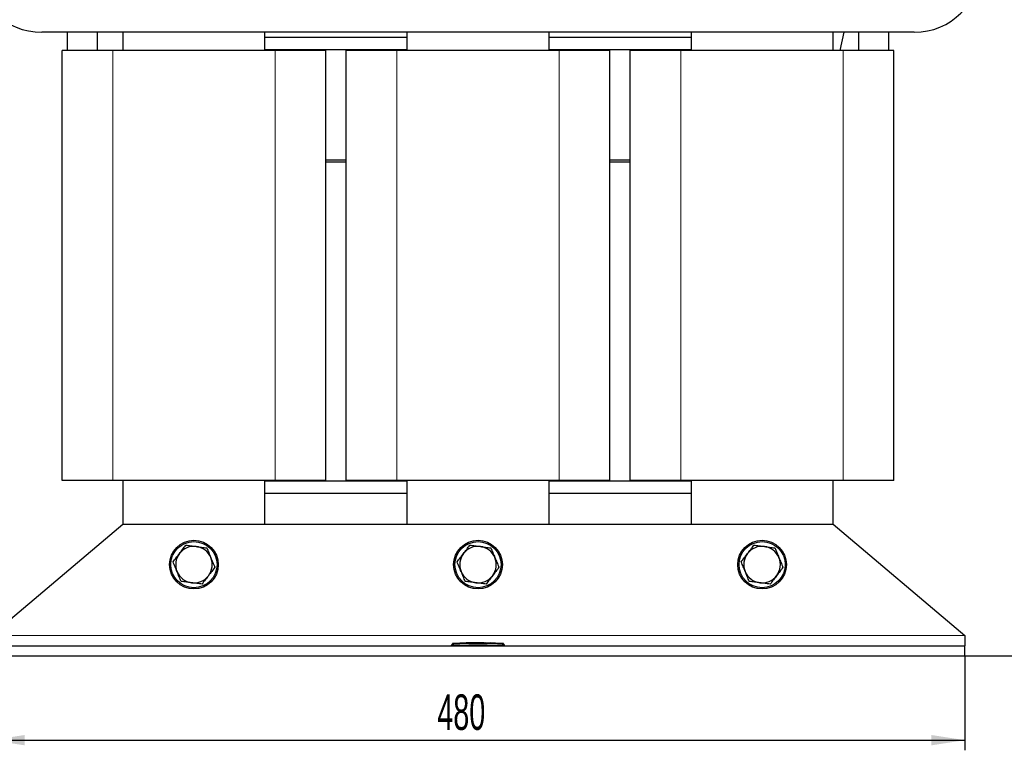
# Model space of a CAD drawing. Header units: millimetres. Extents: x 5 to 418, y 2 to 292.
# Tile 8 of 31: x 59 to 156, y 164 to 236. Entities that reach past the tile are written whole.
import ezdxf

# ---------------------------------------------------------------- set-up
doc = ezdxf.new("R2010")
doc.units = ezdxf.units.MM
doc.layers.add('SLD-0', color=7, linetype='Continuous')
doc.styles.add('SLDTEXTSTYLE0', font='TXT', dxfattribs={"width": 0.605})
doc.dimstyles.new('SLDDIMSTYLE0', dxfattribs={"dimtxt": 3.5, "dimasz": 3.302, "dimexe": 0, "dimexo": 0.0625, "dimgap": 0.875, "dimtad": 1, "dimlfac": 5, "dimrnd": 1e-09, "dimzin": 12, "dimdsep": 46, "dimtxsty": 'SLDTEXTSTYLE0', "dimsah": 1, "dimcen": 0.09, "dimadec": 0, "dimazin": 3, "dimtfac": 1, "dimtofl": 0, "dimtmove": 0, "dimatfit": 3, "dimfxl": 1, "dimfrac": 2, "dimtolj": 1, "dimtzin": 12, "dimarcsym": 0})
doc.dimstyles.new('SLDDIMSTYLE1', dxfattribs={"dimtxt": 3.5, "dimasz": 3.302, "dimexe": 0, "dimexo": 0.0625, "dimgap": 0.875, "dimtad": 1, "dimdec": 1, "dimlfac": 5, "dimrnd": 1e-09, "dimzin": 12, "dimdsep": 46, "dimtxsty": 'SLDTEXTSTYLE0', "dimsah": 1, "dimcen": 0.09, "dimadec": 0, "dimazin": 3, "dimtfac": 1, "dimtofl": 0, "dimtmove": 0, "dimatfit": 3, "dimfxl": 1, "dimfrac": 2, "dimtolj": 1, "dimtzin": 12, "dimarcsym": 0})

# ---------------------------------------------------------------- blocks, each defined once
blk = doc.blocks.new('_D')
at = {"layer": 'SLD-0', "color": 7}
for p, q in [((55.867, 173.173), (55.867, 163.864)), ((151.867, 173.173), (151.867, 163.864)), ((55.867, 164.864), (151.867, 164.864))]:
    blk.add_line(p, q, dxfattribs=at)
for points in [[(55.867, 164.864), (59.169, 164.356), (59.169, 165.372)], [(151.867, 164.864), (148.565, 165.372), (148.565, 164.356)]]:
    blk.add_solid(points, dxfattribs=at)
at = {"layer": 'SLD-0', "color": 7, "insert": (99.856, 169.376), "char_height": 3.5, "attachment_point": 1, "style": 'SLDTEXTSTYLE0'}
blk.add_mtext('480', dxfattribs=at)
blk = doc.blocks.new('_D_1')
at = {"layer": 'SLD-0', "color": 7}
for p, q in [((136.787, 268.658), (163.244, 268.658)), ((162.244, 173.173), (162.244, 268.658)), ((151.867, 173.173), (163.244, 173.173))]:
    blk.add_line(p, q, dxfattribs=at)
for points in [[(162.244, 268.658), (161.736, 265.356), (162.752, 265.356)], [(162.244, 173.173), (162.752, 176.475), (161.736, 176.475)]]:
    blk.add_solid(points, dxfattribs=at)
at = {"layer": 'SLD-0', "color": 7, "insert": (157.732, 214.9), "char_height": 3.5, "attachment_point": 1, "rotation": 90, "style": 'SLDTEXTSTYLE0'}
blk.add_mtext('477,4', dxfattribs=at)

msp = doc.modelspace()

# ---------------------------------------------------------------- linework, layer by layer
at = {"color": 7, "linetype": 'Continuous', "lineweight": 25}
for p, q in [((146.8666, 234.6531), (60.8666, 234.6531)), ((63.3666, 234.6531), (63.3666, 232.8631)), ((66.3666, 232.8631), (66.3666, 234.6531)), ((68.8666, 234.6531), (68.8666, 232.8631)), ((82.8666, 232.8631), (82.8666, 234.6531)), ((96.8666, 234.1531), (82.8666, 234.1531)), ((96.8666, 234.6531), (96.8666, 232.8631)), ((110.8666, 232.8631), (110.8666, 234.6531)), ((124.8666, 234.1531), (110.8666, 234.1531)), ((124.8666, 234.6531), (124.8666, 232.8631)), ((138.8666, 232.8631), (138.8666, 234.6531)), ((139.5746, 232.8631), (139.9688, 234.6531)), ((141.3666, 234.6531), (141.3666, 232.8631)), ((144.3666, 232.8631), (144.3666, 234.6531)), ((96.8666, 232.9331), (82.8666, 232.9331)), ((85.3666, 232.9331), (85.3666, 232.8631)), ((88.3666, 232.8631), (88.3666, 232.9331)), ((91.3666, 232.9331), (91.3666, 232.8631)), ((94.3666, 232.8631), (94.3666, 232.9331)), ((124.8666, 232.9331), (110.8666, 232.9331)), ((113.3666, 232.9331), (113.3666, 232.8631)), ((116.3666, 232.8631), (116.3666, 232.9331)), ((119.3666, 232.9331), (119.3666, 232.8631)), ((122.3666, 232.8631), (122.3666, 232.9331)), ((122.367, 232.8631), (122.367, 232.9331)), ((62.8666, 190.4631), (62.8666, 232.8631)), ((67.8666, 232.8631), (62.8666, 232.8631)), ((83.8666, 232.8631), (67.8666, 232.8631)), ((88.8666, 232.8631), (83.8666, 232.8631)), ((88.8666, 190.4631), (88.8666, 232.8631)), ((90.8666, 190.4631), (90.8666, 232.8631)), ((95.8666, 232.8631), (90.8666, 232.8631)), ((111.8666, 232.8631), (95.8666, 232.8631)), ((116.8666, 232.8631), (111.8666, 232.8631)), ((116.8666, 190.4631), (116.8666, 232.8631)), ((118.8666, 190.4631), (118.8666, 232.8631)), ((123.8666, 232.8631), (118.8666, 232.8631)), ((139.8666, 232.8631), (123.8666, 232.8631)), ((144.8666, 232.8631), (139.8666, 232.8631)), ((144.8666, 190.4631), (144.8666, 232.8631)), ((90.8666, 222.0631), (88.8666, 222.0631)), ((88.8666, 221.8831), (90.8666, 221.8831)), ((118.8666, 222.0631), (116.8666, 222.0631)), ((116.8666, 221.8831), (118.8666, 221.8831)), ((67.8666, 190.4631), (62.8666, 190.4631)), ((83.8666, 190.4631), (67.8666, 190.4631)), ((68.8666, 190.4631), (68.8666, 186.1731)), ((82.8666, 186.1731), (82.8666, 190.4631)), ((96.8666, 190.3931), (82.8666, 190.3931)), ((88.8666, 190.4631), (83.8666, 190.4631)), ((85.3666, 190.3931), (85.3666, 190.4631)), ((95.8666, 190.4631), (90.8666, 190.4631)), ((111.8666, 190.4631), (95.8666, 190.4631)), ((96.8666, 190.4631), (96.8666, 186.1731)), ((110.8666, 186.1731), (110.8666, 190.4631)), ((124.8666, 190.3931), (110.8666, 190.3931)), ((116.8666, 190.4631), (111.8666, 190.4631)), ((123.8666, 190.4631), (118.8666, 190.4631)), ((122.3666, 190.4631), (122.3666, 190.3931)), ((139.8666, 190.4631), (123.8666, 190.4631)), ((124.8666, 190.4631), (124.8666, 186.1731)), ((138.8666, 186.1731), (138.8666, 190.4631)), ((144.8666, 190.4631), (139.8666, 190.4631)), ((96.8666, 189.1731), (82.8666, 189.1731)), ((124.8666, 189.1731), (110.8666, 189.1731)), ((55.8666, 175.1731), (68.8666, 186.1731)), ((68.8666, 186.1731), (138.8666, 186.1731)), ((138.8666, 186.1731), (151.8666, 175.1731)), ((151.8666, 175.1731), (151.8666, 174.1731)), ((55.8666, 174.1731), (151.8666, 174.1731)), ((101.2666, 174.1731), (101.2666, 174.2355)), ((101.6446, 174.3936), (101.3679, 174.3796)), ((102.0845, 174.4151), (101.6174, 174.3991)), ((101.6446, 174.3907), (102.0842, 174.4052)), ((102.0842, 174.4012), (101.6446, 174.3867)), ((101.6446, 174.3907), (101.6446, 174.3867)), ((102.0842, 174.4258), (102.5684, 174.4184)), ((102.0842, 174.4052), (102.0842, 174.4012)), ((102.5684, 174.4144), (102.1028, 174.4215)), ((102.6986, 174.436), (102.3013, 174.4225)), ((102.5684, 174.4184), (104.4686, 174.4308)), ((104.4686, 174.4268), (102.5684, 174.4144)), ((102.5684, 174.4184), (102.5684, 174.4144)), ((103.1097, 174.4632), (102.6964, 174.4494)), ((103.6079, 174.4744), (104.6435, 174.4655)), ((103.6079, 174.4641), (103.6079, 174.4744)), ((104.0383, 174.4667), (103.6079, 174.4704)), ((104.4686, 174.4596), (103.6079, 174.4641)), ((104.4686, 174.4308), (104.4686, 174.4268)), ((104.6435, 174.4655), (104.6435, 174.4538)), ((106.0374, 174.4004), (104.6435, 174.4502)), ((104.6435, 174.4285), (104.6435, 174.4245)), ((104.6435, 174.4285), (105.779, 174.4011)), ((105.779, 174.3971), (104.6435, 174.4245)), ((105.1313, 174.4493), (105.1313, 174.4417)), ((105.4795, 174.4338), (105.1313, 174.4493)), ((105.1313, 174.4453), (105.4795, 174.4298)), ((105.1313, 174.4417), (105.4795, 174.4278)), ((105.607, 174.4215), (105.607, 174.4255)), ((106.0923, 174.3953), (106.0923, 174.3913)), ((106.3654, 174.3796), (106.0923, 174.3924)), ((106.4666, 174.1731), (106.4666, 174.2355)), ((151.8666, 173.1731), (151.8666, 174.1731)), ((55.8666, 173.1731), (151.8666, 173.1731))]:
    msp.add_line(p, q, dxfattribs=at)
at = {"color": 7, "linetype": 'Continuous', "lineweight": 18}
for p, q in [((67.8666, 190.4631), (67.8666, 232.8631)), ((83.8666, 190.4631), (83.8666, 232.8631)), ((95.8666, 190.4631), (95.8666, 232.8631)), ((111.8666, 190.4631), (111.8666, 232.8631)), ((123.8666, 190.4631), (123.8666, 232.8631)), ((139.8666, 190.4631), (139.8666, 232.8631)), ((55.8666, 175.1731), (151.8666, 175.1731)), ((101.4649, 174.3754), (101.4666, 174.2355)), ((101.4666, 174.1731), (101.4666, 174.2355)), ((105.4795, 174.4338), (105.4795, 174.4298)), ((105.779, 174.4011), (105.779, 174.3971)), ((106.2683, 174.3754), (106.2666, 174.2355)), ((106.2666, 174.1731), (106.2666, 174.2355))]:
    msp.add_line(p, q, dxfattribs=at)
at = {"color": 7, "linetype": 'Continuous', "lineweight": 25}
for centre, radius in [((75.8666, 182.1731), 2.4), ((75.8666, 182.1731), 2.275), ((103.8666, 182.1731), 2.4), ((103.8666, 182.1731), 2.275), ((131.8666, 182.1731), 2.4), ((131.8666, 182.1731), 2.275)]:
    msp.add_circle(centre, radius, dxfattribs=at)
for centre, radius, start, end in [((60.8666, 241.1531), 6.5, 90, 270), ((146.8666, 241.1531), 6.5, 270, 90), ((75.8666, 182.1731), 1.8, 82.675519, 142.675519), ((75.8666, 182.1731), 1.8, 22.675519, 82.675519), ((103.8666, 182.1731), 1.8, 82.675519, 142.675519), ((103.8666, 182.1731), 1.8, 22.675519, 82.675519), ((131.8666, 182.1731), 1.8, 82.675519, 142.675519), ((131.8666, 182.1731), 1.8, 22.675519, 82.675519), ((75.8666, 182.1731), 1.8, 142.675519, 202.675519), ((75.8666, 182.1731), 1.8, 322.675519, 22.675519), ((103.8666, 182.1731), 1.8, 142.675519, 202.675519), ((103.8666, 182.1731), 1.8, 322.675519, 22.675519), ((131.8666, 182.1731), 1.8, 142.675519, 202.675519), ((131.8666, 182.1731), 1.8, 322.675519, 22.675519), ((75.8666, 182.1731), 1.8, 202.675519, 262.675519), ((75.8666, 182.1731), 1.8, 262.675519, 322.675519), ((103.8666, 182.1731), 1.8, 202.675519, 262.675519), ((103.8666, 182.1731), 1.8, 262.675519, 322.675519), ((131.8666, 182.1731), 1.8, 202.675519, 262.675519), ((131.8666, 182.1731), 1.8, 262.675519, 322.675519), ((101.4066, 174.2417), 0.14, 93.308358, 180.001701), ((106.3266, 174.2417), 0.14, 359.998284, 86.658763)]:
    msp.add_arc(centre, radius, start, end, dxfattribs=at)
at = {"color": 7, "linetype": 'Continuous', "lineweight": 18}
for centre, start, end in [((101.4066, 174.2355), 90.990495, 179.998049), ((106.3266, 174.2355), 0.001948, 89.00993)]:
    msp.add_arc(centre, 0.14, start, end, dxfattribs=at)
at = {"color": 7, "linetype": 'Continuous', "lineweight": 25}
for points, knots in [([(74.4353, 183.2645), (74.5408, 183.4029), (74.7543, 183.683), (74.9609, 183.9539), (75.0654, 184.0909)], [0, 0, 0, 0, 0.4945107, 1, 1, 1, 1]), ([(75.0654, 184.0909), (75.2328, 184.0694), (75.5706, 184.0259), (75.9199, 183.981), (76.0961, 183.9584)], [0, 0, 0, 0, 0.495458, 1, 1, 1, 1]), ([(76.0961, 183.9584), (76.2688, 183.9362), (76.6181, 183.8913), (76.956, 183.8479), (77.1269, 183.8259)], [0, 0, 0, 0, 0.49451073, 1, 1, 1, 1]), ([(77.1269, 183.8259), (77.1919, 183.6702), (77.3233, 183.3559), (77.459, 183.0309), (77.5275, 182.867)], [0, 0, 0, 0, 0.495458, 1, 1, 1, 1]), ([(102.4353, 183.2645), (102.5408, 183.4029), (102.7543, 183.683), (102.9609, 183.9539), (103.0654, 184.0909)], [0, 0, 0, 0, 0.4945107, 1, 1, 1, 1]), ([(103.0654, 184.0909), (103.2328, 184.0694), (103.5706, 184.0259), (103.9199, 183.981), (104.0961, 183.9584)], [0, 0, 0, 0, 0.495458, 1, 1, 1, 1]), ([(104.0961, 183.9584), (104.2688, 183.9362), (104.6181, 183.8913), (104.956, 183.8479), (105.1269, 183.8259)], [0, 0, 0, 0, 0.4945107, 1, 1, 1, 1]), ([(105.1269, 183.8259), (105.1919, 183.6702), (105.3233, 183.3559), (105.459, 183.0309), (105.5275, 182.867)], [0, 0, 0, 0, 0.495458, 1, 1, 1, 1]), ([(130.4353, 183.2645), (130.5408, 183.4029), (130.7543, 183.683), (130.9609, 183.9539), (131.0654, 184.0909)], [0, 0, 0, 0, 0.4945107, 1, 1, 1, 1]), ([(131.0654, 184.0909), (131.2328, 184.0694), (131.5706, 184.0259), (131.9199, 183.981), (132.0961, 183.9584)], [0, 0, 0, 0, 0.495458, 1, 1, 1, 1]), ([(132.0961, 183.9584), (132.2688, 183.9362), (132.6181, 183.8913), (132.956, 183.8479), (133.1269, 183.8259)], [0, 0, 0, 0, 0.49451073, 1, 1, 1, 1]), ([(133.1269, 183.8259), (133.1919, 183.6702), (133.3233, 183.3559), (133.459, 183.0309), (133.5275, 182.867)], [0, 0, 0, 0, 0.495458, 1, 1, 1, 1]), ([(73.8051, 182.4381), (73.9075, 182.5723), (74.114, 182.8432), (74.3275, 183.1232), (74.4353, 183.2645)], [0, 0, 0, 0, 0.495458, 1, 1, 1, 1]), ([(77.5275, 182.867), (77.5946, 182.7063), (77.7304, 182.3814), (77.8617, 182.067), (77.9281, 181.9081)], [0, 0, 0, 0, 0.4945107, 1, 1, 1, 1]), ([(101.8051, 182.4381), (101.9075, 182.5723), (102.114, 182.8432), (102.3275, 183.1232), (102.4353, 183.2645)], [0, 0, 0, 0, 0.49545796, 1, 1, 1, 1]), ([(105.5275, 182.867), (105.5946, 182.7063), (105.7304, 182.3814), (105.8617, 182.067), (105.9281, 181.9081)], [0, 0, 0, 0, 0.49451073, 1, 1, 1, 1]), ([(129.8051, 182.4381), (129.9075, 182.5723), (130.114, 182.8432), (130.3275, 183.1232), (130.4353, 183.2645)], [0, 0, 0, 0, 0.495458, 1, 1, 1, 1]), ([(133.5275, 182.867), (133.5946, 182.7063), (133.7304, 182.3814), (133.8617, 182.067), (133.9281, 181.9081)], [0, 0, 0, 0, 0.4945107, 1, 1, 1, 1]), ([(74.2058, 181.4792), (74.1386, 181.6398), (74.0029, 181.9647), (73.8715, 182.2791), (73.8051, 182.4381)], [0, 0, 0, 0, 0.4945107, 1, 1, 1, 1]), ([(77.9281, 181.9081), (77.8258, 181.7739), (77.6193, 181.503), (77.4058, 181.223), (77.298, 181.0817)], [0, 0, 0, 0, 0.495458, 1, 1, 1, 1]), ([(102.2058, 181.4792), (102.1386, 181.6398), (102.0029, 181.9647), (101.8715, 182.2791), (101.8051, 182.4381)], [0, 0, 0, 0, 0.4945107, 1, 1, 1, 1]), ([(105.9281, 181.9081), (105.8258, 181.7739), (105.6193, 181.503), (105.4058, 181.223), (105.298, 181.0817)], [0, 0, 0, 0, 0.495458, 1, 1, 1, 1]), ([(130.2058, 181.4792), (130.1386, 181.6398), (130.0029, 181.9647), (129.8715, 182.2791), (129.8051, 182.4381)], [0, 0, 0, 0, 0.4945107, 1, 1, 1, 1]), ([(133.9281, 181.9081), (133.8258, 181.7739), (133.6193, 181.503), (133.4058, 181.223), (133.298, 181.0817)], [0, 0, 0, 0, 0.495458, 1, 1, 1, 1]), ([(74.6064, 180.5203), (74.5413, 180.676), (74.41, 180.9903), (74.2743, 181.3152), (74.2058, 181.4792)], [0, 0, 0, 0, 0.495458, 1, 1, 1, 1]), ([(75.6372, 180.3878), (75.4644, 180.41), (75.1152, 180.4549), (74.7772, 180.4983), (74.6064, 180.5203)], [0, 0, 0, 0, 0.49451073, 1, 1, 1, 1]), ([(77.298, 181.0817), (77.1924, 180.9432), (76.9789, 180.6632), (76.7723, 180.3922), (76.6679, 180.2553)], [0, 0, 0, 0, 0.4945107, 1, 1, 1, 1]), ([(102.6064, 180.5203), (102.5413, 180.676), (102.41, 180.9903), (102.2743, 181.3152), (102.2058, 181.4792)], [0, 0, 0, 0, 0.495458, 1, 1, 1, 1]), ([(103.6372, 180.3878), (103.4644, 180.41), (103.1152, 180.4549), (102.7772, 180.4983), (102.6064, 180.5203)], [0, 0, 0, 0, 0.4945107, 1, 1, 1, 1]), ([(105.298, 181.0817), (105.1924, 180.9432), (104.9789, 180.6632), (104.7723, 180.3922), (104.6679, 180.2553)], [0, 0, 0, 0, 0.4945107, 1, 1, 1, 1]), ([(130.6064, 180.5203), (130.5413, 180.676), (130.41, 180.9903), (130.2743, 181.3152), (130.2058, 181.4792)], [0, 0, 0, 0, 0.495458, 1, 1, 1, 1]), ([(131.6372, 180.3878), (131.4644, 180.41), (131.1152, 180.4549), (130.7772, 180.4983), (130.6064, 180.5203)], [0, 0, 0, 0, 0.49451073, 1, 1, 1, 1]), ([(133.298, 181.0817), (133.1924, 180.9432), (132.9789, 180.6632), (132.7723, 180.3922), (132.6679, 180.2553)], [0, 0, 0, 0, 0.4945107, 1, 1, 1, 1]), ([(76.6679, 180.2553), (76.5005, 180.2768), (76.1626, 180.3202), (75.8134, 180.3651), (75.6372, 180.3878)], [0, 0, 0, 0, 0.495458, 1, 1, 1, 1]), ([(104.6679, 180.2553), (104.5005, 180.2768), (104.1626, 180.3202), (103.8134, 180.3651), (103.6372, 180.3878)], [0, 0, 0, 0, 0.495458, 1, 1, 1, 1]), ([(132.6679, 180.2553), (132.5005, 180.2768), (132.1626, 180.3202), (131.8134, 180.3651), (131.6372, 180.3878)], [0, 0, 0, 0, 0.495458, 1, 1, 1, 1]), ([(101.2666, 174.2355), (101.2666, 174.2378), (101.2666, 174.2415), (101.2666, 174.2411), (101.2666, 174.241)], [0, 0, 0, 0, 0.6377978, 1, 1, 1, 1]), ([(104.3651, 174.4602), (104.2087, 174.4678), (103.7904, 174.4882), (103.372, 174.4648), (103.1102, 174.4501)], [0, 0, 0, 0, 0.3740413, 1, 1, 1, 1]), ([(105.6062, 174.4257), (105.6031, 174.4262), (105.597, 174.427), (105.5708, 174.4288), (105.5354, 174.4309), (105.5028, 174.4327), (105.484, 174.4336), (105.4795, 174.4338)], [0, 0, 0, 0, 0.2313819, 0.4629549, 0.6947611, 0.9267657, 1, 1, 1, 1]), ([(105.4795, 174.4298), (105.4939, 174.4291), (105.5226, 174.4276), (105.5609, 174.4255), (105.5894, 174.4235), (105.6056, 174.4221), (105.6054, 174.4216), (105.6054, 174.4215)], [0, 0, 0, 0, 0.2150885, 0.4301767, 0.6452497, 0.8601714, 1, 1, 1, 1]), ([(105.4795, 174.4278), (105.4938, 174.4272), (105.5225, 174.4261), (105.5608, 174.425), (105.5893, 174.4246), (105.6055, 174.4248), (105.6054, 174.4253), (105.6054, 174.4255)], [0, 0, 0, 0, 0.2147891, 0.4295851, 0.6442208, 0.8587329, 1, 1, 1, 1]), ([(105.779, 174.4011), (105.817, 174.4001), (105.8932, 174.3979), (105.9941, 174.3963), (106.0597, 174.3954), (106.0841, 174.3953), (106.0923, 174.3953)], [0, 0, 0, 0, 0.2851253, 0.5702516, 0.8553553, 1, 1, 1, 1]), ([(106.0923, 174.3913), (106.0744, 174.3914), (106.0386, 174.3916), (105.9463, 174.393), (105.8554, 174.3948), (105.7982, 174.3965), (105.779, 174.3971)], [0, 0, 0, 0, 0.285052, 0.570102, 0.8551915, 1, 1, 1, 1]), ([(106.0923, 174.3953), (106.1159, 174.3951), (106.1471, 174.3948), (106.1391, 174.3959), (106.1372, 174.3961)], [0, 0, 0, 0, 0.7597868, 1, 1, 1, 1]), ([(106.1366, 174.3922), (106.1385, 174.3919), (106.1453, 174.3908), (106.1143, 174.3911), (106.0923, 174.3913)], [0, 0, 0, 0, 0.2906381, 1, 1, 1, 1]), ([(106.4666, 174.241), (106.4666, 174.2411), (106.4666, 174.2417), (106.4666, 174.238), (106.4666, 174.2355)], [0, 0, 0, 0, 0.3187816, 1, 1, 1, 1])]:
    msp.add_open_spline(points, degree=3, knots=knots, dxfattribs=at)
at = {"color": 7, "linetype": 'Continuous', "lineweight": 18}
for points, knots in [([(101.4666, 174.2355), (101.4442, 174.2354), (101.3992, 174.2353), (101.3393, 174.2352), (101.294, 174.2352), (101.2701, 174.2353), (101.2676, 174.2354), (101.2666, 174.2355)], [0, 0, 0, 0, 0.2146723, 0.429352, 0.6440261, 0.8586954, 1, 1, 1, 1]), ([(101.3986, 174.3807), (101.3985, 174.3809), (101.3981, 174.3813), (101.4018, 174.3777), (101.4042, 174.3754)], [0, 0, 0, 0, 0.3621246, 1, 1, 1, 1]), ([(101.4042, 174.3754), (101.4046, 174.3754), (101.4054, 174.3753), (101.4128, 174.3752), (101.4266, 174.3752), (101.4446, 174.3752), (101.4582, 174.3754), (101.4649, 174.3754)], [0, 0, 0, 0, 0.1406569, 0.3555038, 0.5710329, 0.7861716, 1, 1, 1, 1]), ([(101.4649, 174.3754), (102.2656, 174.3825), (103.8667, 174.3968), (105.4678, 174.3825), (106.2683, 174.3754)], [0, 0, 0, 0, 0.5000392, 1, 1, 1, 1]), ([(106.2666, 174.2355), (105.4667, 174.2432), (103.8667, 174.2586), (102.2667, 174.2432), (101.4666, 174.2355)], [0, 0, 0, 0, 0.499961, 1, 1, 1, 1]), ([(106.4666, 174.2355), (106.4644, 174.2354), (106.46, 174.2353), (106.4255, 174.2352), (106.3748, 174.2352), (106.3186, 174.2353), (106.2814, 174.2354), (106.2666, 174.2355)], [0, 0, 0, 0, 0.2146728, 0.4293525, 0.6440267, 0.8586958, 1, 1, 1, 1]), ([(106.2683, 174.3754), (106.2728, 174.3754), (106.284, 174.3753), (106.3009, 174.3752), (106.3163, 174.3752), (106.3268, 174.3752), (106.3283, 174.3754), (106.3291, 174.3754)], [0, 0, 0, 0, 0.1405668, 0.3553275, 0.5708435, 0.7860436, 1, 1, 1, 1]), ([(106.3291, 174.3754), (106.3316, 174.3779), (106.3354, 174.3814), (106.3348, 174.3809), (106.3347, 174.3807)], [0, 0, 0, 0, 0.6810033, 1, 1, 1, 1])]:
    msp.add_open_spline(points, degree=3, knots=knots, dxfattribs=at)

# ---------------------------------------------------------------- dimensions: what is measured, and where the dimension line sits
at = {"layer": 'SLD-0', "color": 7}
dim = msp.add_linear_dim(base=(162.2438, 268.6581), p1=(151.8666, 173.1731), p2=(136.7866, 268.6581), angle=90, dimstyle='SLDDIMSTYLE1', dxfattribs=at)
dim.commit()
dim.dimension.update_dxf_attribs({"geometry": '_D_1', "text_midpoint": (162.2438, 220.9156), "dimtype": 160})
dim = msp.add_linear_dim(base=(151.8666, 164.8641), p1=(55.8666, 173.1731), p2=(151.8666, 173.1731), dimstyle='SLDDIMSTYLE0', dxfattribs=at)
dim.commit()
dim.dimension.update_dxf_attribs({"geometry": '_D', "text_midpoint": (103.8666, 164.8641), "dimtype": 160})

doc.saveas('drawing.dxf')
